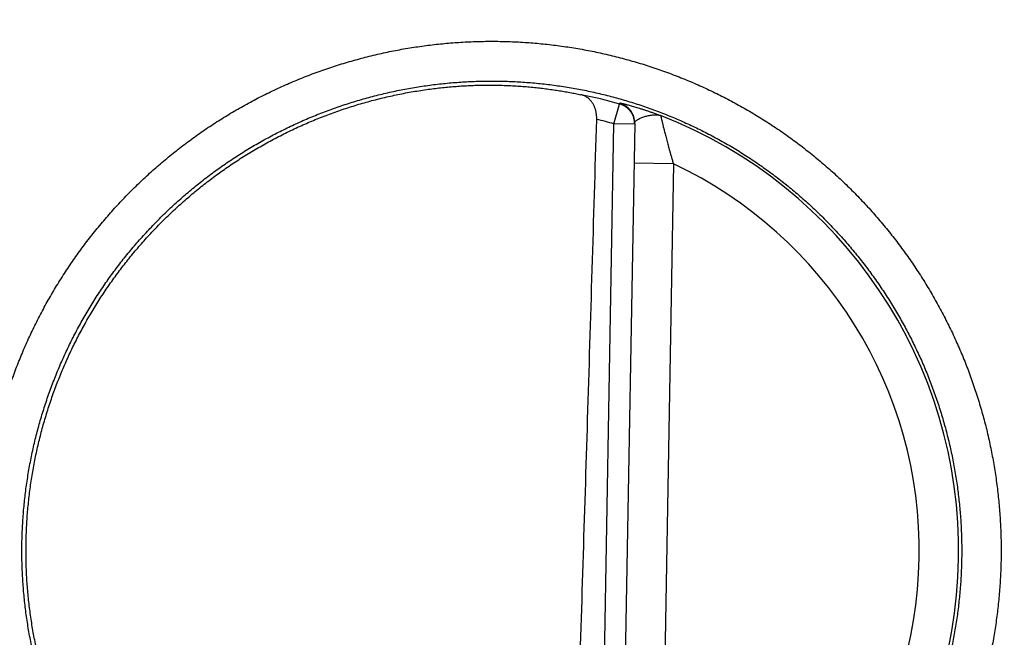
# Model space of a CAD drawing. Header units: inches. Extents: x 0 to 34, y 0 to 22.
# Tile 36 of 105: x 19.311 to 19.685, y 11.196 to 11.431. Entities that reach past the tile are written whole.
import ezdxf

# ---------------------------------------------------------------- set-up
doc = ezdxf.new("R2010")
doc.units = ezdxf.units.IN
doc.header["$LTSCALE"] = 1.87
doc.header["$MEASUREMENT"] = 0
doc.layers.get('0').update_dxf_attribs({"linetype": 'CONTINUOUS'})
doc.layers.add('DIMENSIONS', color=7, linetype='CONTINUOUS')
doc.styles.get("Standard").update_dxf_attribs({"font": 'txt', "width": 0.8})
doc.dimstyles.new('DIMSTYLE_1', dxfattribs={"dimtxt": 0.125, "dimasz": 0.18, "dimexe": 0.18, "dimexo": 0.0625, "dimgap": 0.09, "dimtad": 0, "dimtih": 1, "dimtoh": 1, "dimzin": 4, "dimdsep": 46, "dimtxsty": 'STANDARD', "dimblk": '_FILLED', "dimblk1": '_FILLED', "dimblk2": '_FILLED', "dimcen": 0.09, "dimadec": 0, "dimazin": 0, "dimtp": 0.02, "dimtm": 0.02, "dimtfac": 1, "dimtofl": 0, "dimtmove": 0, "dimatfit": 3, "dimldrblk": '_FILLED', "dimfxl": 1, "dimtolj": 1, "dimtzin": 4, "dimarcsym": 0})

# ---------------------------------------------------------------- blocks, each defined once
blk = doc.blocks.new('_FILLED')
at = {"color": 0, "linetype": 'BYBLOCK'}
blk.add_solid([(0, 0), (-1, 0.1736111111), (-1, -0.1736111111)], dxfattribs=at)
blk = doc.blocks.new('*D7')
at = {"layer": 'DIMENSIONS', "color": 2, "linetype": 'CONTINUOUS'}
for p, q in [((13.293232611, 10.8155710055), (13.293232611, 13.398232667)), ((21.1734842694, 10.1467326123), (21.1734842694, 13.398232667)), ((13.293232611, 13.273232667), (16.5583584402, 13.273232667)), ((21.1734842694, 13.273232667), (17.9083584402, 13.273232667))]:
    blk.add_line(p, q, dxfattribs=at)
at = {"layer": 'DIMENSIONS', "color": 2, "linetype": 'CONTINUOUS', "xscale": 0.18, "yscale": 0.18, "zscale": 0.18, "rotation": 180}
blk.add_blockref('_FILLED', (13.293232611, 13.273232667), dxfattribs=at)
at = {"layer": 'DIMENSIONS', "color": 2, "linetype": 'CONTINUOUS', "xscale": 0.18, "yscale": 0.18, "zscale": 0.18}
blk.add_blockref('_FILLED', (21.1734842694, 13.273232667), dxfattribs=at)
at = {"layer": 'DIMENSIONS', "color": 2, "linetype": 'CONTINUOUS', "width": 0.8}
for s, p in [('[', (17.1458584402, 13.210732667)), (']', (17.7458584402, 13.210732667)), ('7.88', (16.6208584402, 13.210732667)), ('200.2', (17.2458584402, 13.210732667))]:
    blk.add_text(s, height=0.125, dxfattribs=at).set_placement(p)

msp = doc.modelspace()

# ---------------------------------------------------------------- linework, layer by layer
at = {"color": 7, "linetype": 'CONTINUOUS'}
for p, q in [((19.5369475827, 11.3915971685), (19.5391135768, 11.3991661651)), ((19.531252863, 11.0653468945), (19.536947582, 11.3915971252)), ((19.5448203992, 11.391459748), (19.5369475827, 11.3915971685)), ((19.5448266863, 11.3918199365), (19.5391193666, 11.0648478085)), ((19.5595597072, 11.3763938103), (19.5445619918, 11.3766555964)), ((19.5595597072, 11.3763938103), (19.5543817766, 11.0797503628))]:
    msp.add_line(p, q, dxfattribs=at)
for radius, start, end in [(0.1767546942, 74.0305877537, 78.9352188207), (0.1775641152, 289.2015286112, 68.7985072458), (0.1688818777, 74.0306432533, 76.3334358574), (0.1625663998, 293.1447133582, 64.8552866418)]:
    msp.add_arc((19.4904842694, 11.2292326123), radius, start, end, dxfattribs=at)
for points, knots in [([(19.4904842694, 11.0356287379), (19.4883975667, 11.0356287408), (19.4842214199, 11.0356962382), (19.4779611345, 11.0360000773), (19.4717089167, 11.0365067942), (19.4654736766, 11.0372159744), (19.459264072, 11.0381269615), (19.4530878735, 11.0392383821), (19.4469517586, 11.0405489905), (19.440861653, 11.0420576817), (19.4348235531, 11.0437627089), (19.4288438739, 11.0456622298), (19.4229290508, 11.0477544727), (19.4170849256, 11.0500372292), (19.4113170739, 11.0525081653), (19.4056316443, 11.0551648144), (19.4000354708, 11.0580043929), (19.3945348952, 11.0610233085), (19.3891353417, 11.0642183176), (19.383841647, 11.0675866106), (19.3786592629, 11.0711252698), (19.3735940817, 11.0748301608), (19.3686519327, 11.0786966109), (19.3638379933, 11.0827204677), (19.3591568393, 11.0868981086), (19.354613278, 11.09122585), (19.3502119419, 11.0956987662), (19.3459576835, 11.1003116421), (19.341855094, 11.105059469), (19.3379084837, 11.1099375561), (19.3341221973, 11.114941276), (19.3304998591, 11.1200651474), (19.3270451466, 11.1253035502), (19.3237617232, 11.1306508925), (19.3206531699, 11.1361016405), (19.3177231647, 11.1416503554), (19.3149745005, 11.1472911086), (19.3124097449, 11.1530178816), (19.3100315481, 11.1588246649), (19.3078425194, 11.1647054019), (19.3058454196, 11.1706540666), (19.3040422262, 11.1766643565), (19.3024344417, 11.1827298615), (19.3010236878, 11.1888442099), (19.2998115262, 11.1950010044), (19.2987996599, 11.2011938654), (19.29798919, 11.2074162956), (19.2973805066, 11.2136617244), (19.2969741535, 11.2199236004), (19.2967706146, 11.2261953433), (19.2967704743, 11.2324703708), (19.2969739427, 11.2387420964), (19.2973803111, 11.2450039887), (19.2979890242, 11.2512495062), (19.2987994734, 11.2574720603), (19.2998110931, 11.2636650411), (19.3010231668, 11.2698218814), (19.3024339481, 11.2759362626), (19.3040417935, 11.2820018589), (19.3058450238, 11.2880122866), (19.3078419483, 11.2939611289), (19.3100308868, 11.299841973), (19.31240914, 11.3056488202), (19.3149740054, 11.3113757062), (19.3177227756, 11.3170166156), (19.3206527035, 11.3225655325), (19.3237611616, 11.3280164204), (19.3270446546, 11.3333637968), (19.330499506, 11.3386022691), (19.3341220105, 11.343726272), (19.3379083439, 11.3487301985), (19.3418548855, 11.3536084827), (19.3459575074, 11.3583562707), (19.3502117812, 11.36296903), (19.3546131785, 11.3674419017), (19.3591569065, 11.3717698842), (19.3638383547, 11.3759479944), (19.3686526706, 11.3799720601), (19.3735948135, 11.3838383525), (19.3786595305, 11.3875427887), (19.3838412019, 11.3910811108), (19.3891344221, 11.3944492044), (19.394533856, 11.3976441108), (19.4000344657, 11.400663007), (19.4056306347, 11.403502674), (19.4113160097, 11.4061594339), (19.4170838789, 11.4086303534), (19.4229281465, 11.4109131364), (19.4288433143, 11.4130056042), (19.4348235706, 11.4149053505), (19.4408622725, 11.4166104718), (19.4469527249, 11.4181192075), (19.4530888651, 11.4194298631), (19.4592649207, 11.4205411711), (19.4654743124, 11.4214520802), (19.4717093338, 11.422161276), (19.4779613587, 11.4226679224), (19.4842215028, 11.422971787), (19.4883975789, 11.4230392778), (19.4904842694, 11.4230392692)], [0, 0, 0, 0, 0.0102874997, 0.0205869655, 0.0308945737, 0.0412066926, 0.0515196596, 0.0618303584, 0.0721391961, 0.0824477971, 0.0927569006, 0.1030658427, 0.1133740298, 0.1236822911, 0.133992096, 0.1443037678, 0.1546152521, 0.164924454, 0.1752321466, 0.1855409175, 0.1958521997, 0.2061640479, 0.21647404, 0.2267821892, 0.2370905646, 0.2474007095, 0.2577117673, 0.2680223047, 0.2783319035, 0.288641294, 0.298951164, 0.3092614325, 0.3195717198, 0.3298817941, 0.3401916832, 0.3505014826, 0.3608113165, 0.3711212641, 0.3814313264, 0.3917414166, 0.4020514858, 0.4123615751, 0.4226717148, 0.4329818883, 0.4432920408, 0.4536021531, 0.4639122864, 0.4742224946, 0.4845327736, 0.4948430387, 0.5051532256, 0.515463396, 0.5257736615, 0.5360840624, 0.546394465, 0.5567047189, 0.5670148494, 0.5773250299, 0.5876353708, 0.597945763, 0.6082560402, 0.6185661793, 0.628876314, 0.639186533, 0.649496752, 0.6598068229, 0.6701167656, 0.6804268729, 0.6907373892, 0.7010480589, 0.7113583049, 0.7216678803, 0.7319774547, 0.7422877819, 0.7525987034, 0.7629092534, 0.7732187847, 0.7835279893, 0.7938378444, 0.8041482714, 0.81445795, 0.8247659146, 0.835073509, 0.8453828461, 0.8556943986, 0.8660060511, 0.8763157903, 0.8866241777, 0.8969330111, 0.9072431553, 0.9175534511, 0.9278626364, 0.9381714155, 0.9484817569, 0.9587943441, 0.9691061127, 0.9794133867, 0.9897125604, 1, 1, 1, 1]), ([(19.4904842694, 11.4230392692), (19.4925709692, 11.4230392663), (19.4967471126, 11.4229717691), (19.5030073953, 11.4226679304), (19.5092596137, 11.4221612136), (19.5154948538, 11.4214520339), (19.521704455, 11.4205410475), (19.5278806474, 11.4194296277), (19.5340167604, 11.4181190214), (19.540106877, 11.4166103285), (19.5461450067, 11.4149052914), (19.5521247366, 11.4130057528), (19.5580396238, 11.4109134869), (19.5638838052, 11.4086306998), (19.5696516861, 11.40615974), (19.575337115, 11.4035030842), (19.580933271, 11.4006635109), (19.5864338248, 11.3976445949), (19.5918333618, 11.3944495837), (19.5971270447, 11.3910812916), (19.6023094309, 11.3875426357), (19.6073746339, 11.3838377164), (19.6123168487, 11.379971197), (19.6171309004, 11.3759472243), (19.621812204, 11.3717694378), (19.626355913, 11.3674415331), (19.6307573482, 11.3629684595), (19.6350116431, 11.358355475), (19.6391142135, 11.3536075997), (19.6430607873, 11.3487295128), (19.6468470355, 11.3437258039), (19.6504693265, 11.338601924), (19.6539239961, 11.333363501), (19.6572073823, 11.3280161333), (19.6603159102, 11.3225653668), (19.6632459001, 11.3170166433), (19.6659945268, 11.3113758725), (19.6685592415, 11.3056490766), (19.6709374, 11.2998422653), (19.6731263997, 11.2939615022), (19.6751234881, 11.2880128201), (19.6769266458, 11.2820025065), (19.6785343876, 11.2759369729), (19.6799450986, 11.2698225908), (19.6811572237, 11.2636657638), (19.6821690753, 11.2574728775), (19.6829795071, 11.2512504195), (19.6835881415, 11.2450049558), (19.6839944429, 11.2387430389), (19.6841979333, 11.2324712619), (19.6841980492, 11.226196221), (19.6839945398, 11.2199245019), (19.6835881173, 11.2136626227), (19.6829793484, 11.2074171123), (19.6821688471, 11.2011945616), (19.681157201, 11.1950015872), (19.6799450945, 11.1888447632), (19.6785342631, 11.1827304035), (19.6769263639, 11.1766648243), (19.675123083, 11.1706544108), (19.6731261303, 11.1647055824), (19.6709371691, 11.1588247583), (19.6685588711, 11.1530179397), (19.6659939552, 11.1472910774), (19.6632451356, 11.1416501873), (19.6603151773, 11.1361012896), (19.6572067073, 11.1306504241), (19.6539231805, 11.1253030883), (19.6504682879, 11.1200646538), (19.6468457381, 11.1149406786), (19.643059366, 11.109936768), (19.6391128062, 11.1050584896), (19.635010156, 11.1003107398), (19.6307558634, 11.0956980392), (19.6263544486, 11.091225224), (19.6218106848, 11.0868972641), (19.6171291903, 11.0827191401), (19.6123148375, 11.0786951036), (19.6073727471, 11.0748289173), (19.6023081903, 11.0711246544), (19.5971267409, 11.067586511), (19.5918337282, 11.0642185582), (19.5864344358, 11.0610237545), (19.5809339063, 11.0580049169), (19.5753377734, 11.0551652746), (19.5696524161, 11.0525085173), (19.5638845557, 11.0500376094), (19.558040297, 11.0477548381), (19.5521251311, 11.0456623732), (19.5461448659, 11.0437626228), (19.5401061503, 11.0420575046), (19.5340156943, 11.0405487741), (19.5278795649, 11.039238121), (19.5217035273, 11.038126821), (19.5154941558, 11.0372159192), (19.5092591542, 11.0365067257), (19.5030071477, 11.036000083), (19.4967470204, 11.0356962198), (19.492570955, 11.0356287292), (19.4904842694, 11.0356287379)], [0, 0, 0, 0, 0.0102874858, 0.020586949, 0.0308945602, 0.0412066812, 0.0515196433, 0.0618303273, 0.0721391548, 0.0824477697, 0.0927569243, 0.1030659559, 0.113374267, 0.12368265, 0.1339925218, 0.1443041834, 0.1546156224, 0.1649247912, 0.1752324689, 0.1855412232, 0.1958524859, 0.2061643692, 0.2164745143, 0.2267829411, 0.237091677, 0.2474022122, 0.2577136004, 0.2680243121, 0.2783339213, 0.288643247, 0.2989530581, 0.3092632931, 0.3195735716, 0.3298836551, 0.3401935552, 0.3505033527, 0.3608131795, 0.3711231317, 0.3814332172, 0.3917433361, 0.402053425, 0.4123635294, 0.4226736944, 0.4329839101, 0.4432941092, 0.4536042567, 0.4639144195, 0.4742246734, 0.4845350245, 0.4948453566, 0.5051555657, 0.5154657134, 0.5257759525, 0.5360863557, 0.5463967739, 0.5567070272, 0.5670171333, 0.5773272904, 0.5876376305, 0.5979480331, 0.6082583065, 0.6185684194, 0.62887853, 0.6391887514, 0.6494989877, 0.6598090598, 0.6701189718, 0.6804290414, 0.6907395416, 0.7010502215, 0.7113604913, 0.7216700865, 0.7319796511, 0.7422899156, 0.7526007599, 0.7629113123, 0.7732209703, 0.7835302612, 0.7938399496, 0.8041499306, 0.8144590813, 0.8247666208, 0.8350739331, 0.8453831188, 0.8556946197, 0.8660062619, 0.8763159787, 0.8866243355, 0.8969331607, 0.9072433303, 0.9175536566, 0.9278628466, 0.9381716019, 0.9484819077, 0.9587944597, 0.9691061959, 0.9794134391, 0.9897125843, 1, 1, 1, 1]), ([(19.4904842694, 11.0504955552), (19.4885135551, 11.0504955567), (19.484571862, 11.0505607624), (19.4786660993, 11.0508540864), (19.4727732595, 11.0513425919), (19.4668997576, 11.0520257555), (19.4610519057, 11.052902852), (19.4552362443, 11.0539729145), (19.449459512, 11.0552346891), (19.4437284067, 11.0566866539), (19.4380492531, 11.0583271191), (19.4324279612, 11.0601543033), (19.4268701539, 11.0621663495), (19.4213813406, 11.064361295), (19.4159672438, 11.0667369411), (19.4106341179, 11.0692906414), (19.4053885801, 11.0720192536), (19.400236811, 11.0749194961), (19.3951842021, 11.0779882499), (19.3902358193, 11.0812224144), (19.3853971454, 11.0846184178), (19.3806740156, 11.0881721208), (19.3760718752, 11.0918792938), (19.371595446, 11.0957359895), (19.3672490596, 11.0997384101), (19.3630372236, 11.1038824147), (19.3589646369, 11.1081633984), (19.3550358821, 11.1125765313), (19.3512552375, 11.1171169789), (19.3476267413, 11.1217798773), (19.3441543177, 11.1265601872), (19.3408417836, 11.1314526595), (19.3376927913, 11.1364518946), (19.3347107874, 11.1415524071), (19.3318990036, 11.1467486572), (19.3292604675, 11.1520350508), (19.3267980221, 11.1574059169), (19.3245143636, 11.1628554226), (19.3224120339, 11.1683775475), (19.3204933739, 11.1739661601), (19.3187604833, 11.179615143), (19.3172152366, 11.1853183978), (19.3158593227, 11.1910697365), (19.3146942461, 11.1968628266), (19.3137212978, 11.2026912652), (19.312941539, 11.208548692), (19.3123558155, 11.2144287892), (19.3119647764, 11.2203251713), (19.3117688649, 11.2262313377), (19.3117683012, 11.2321407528), (19.3119630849, 11.2380469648), (19.3123530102, 11.2439436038), (19.3129376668, 11.2498242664), (19.313716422, 11.2556824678), (19.3146884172, 11.2615117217), (19.3158525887, 11.2673056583), (19.3172076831, 11.273058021), (19.3187522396, 11.2787625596), (19.3204845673, 11.2844129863), (19.3224027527, 11.2900030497), (19.324504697, 11.2955266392), (19.3267881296, 11.3009777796), (19.3292505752, 11.306350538), (19.3318893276, 11.3116389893), (19.3347014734, 11.3168372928), (19.3376839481, 11.3219397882), (19.3408335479, 11.3269409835), (19.3441468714, 11.331835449), (19.347620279, 11.3366177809), (19.3512499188, 11.3412826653), (19.3550317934, 11.3458249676), (19.3589617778, 11.3502397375), (19.3630356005, 11.3545221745), (19.3672488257, 11.3586676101), (19.3715968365, 11.3626714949), (19.3760748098, 11.3665293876), (19.3806777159, 11.3702369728), (19.3854003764, 11.3737901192), (19.3902375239, 11.377184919), (19.3951839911, 11.3804177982), (19.4002348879, 11.3834855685), (19.4053854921, 11.3863852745), (19.4106305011, 11.389113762), (19.4159636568, 11.3916676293), (19.4213781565, 11.394043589), (19.4268675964, 11.3962388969), (19.4324261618, 11.3982513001), (19.4380482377, 11.4000787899), (19.443728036, 11.4017194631), (19.4494595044, 11.4031715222), (19.4552363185, 11.4044333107), (19.4610519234, 11.405503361), (19.4668997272, 11.4063804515), (19.472773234, 11.4070636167), (19.4786660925, 11.4075521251), (19.4845718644, 11.4078454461), (19.4885135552, 11.4079106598), (19.4904842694, 11.4079106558)], [0, 0, 0, 0, 0.0105310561, 0.0210618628, 0.031592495, 0.0421232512, 0.0526543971, 0.0631858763, 0.0737167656, 0.0842459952, 0.0947734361, 0.1052998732, 0.1158262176, 0.1263536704, 0.1368834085, 0.1474148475, 0.1579456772, 0.1684742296, 0.1790016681, 0.189529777, 0.2000584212, 0.2105855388, 0.2211096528, 0.2316320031, 0.2421544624, 0.2526776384, 0.2632008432, 0.2737235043, 0.2842458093, 0.2947681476, 0.3052906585, 0.3158131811, 0.3263355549, 0.3368577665, 0.3473798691, 0.357902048, 0.3684245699, 0.3789475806, 0.38947083, 0.399994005, 0.4105171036, 0.4210403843, 0.4315640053, 0.4420877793, 0.452611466, 0.4631350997, 0.4736589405, 0.4841831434, 0.4947075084, 0.5052317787, 0.5157559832, 0.5262803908, 0.5368051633, 0.5473301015, 0.5578549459, 0.568379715, 0.5789046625, 0.5894299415, 0.5999553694, 0.6104807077, 0.6210059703, 0.631531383, 0.6420570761, 0.6525828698, 0.6631085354, 0.6736341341, 0.6841599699, 0.6946862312, 0.7052127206, 0.7157391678, 0.7262655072, 0.7367918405, 0.7473182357, 0.7578447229, 0.7683713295, 0.7788979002, 0.7894240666, 0.7999494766, 0.8104739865, 0.8209975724, 0.831521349, 0.842047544, 0.852577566, 0.8631093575, 0.8736400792, 0.8841688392, 0.8946967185, 0.9052247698, 0.9157535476, 0.9262834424, 0.9368143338, 0.9473455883, 0.9578766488, 0.9684074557, 0.9789381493, 0.9894689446, 1, 1, 1, 1]), ([(19.4670664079, 11.4048729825), (19.4679467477, 11.4049903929), (19.4697055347, 11.4052109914), (19.4723420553, 11.4054999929), (19.4749698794, 11.4057468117), (19.477587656, 11.405951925), (19.4801940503, 11.4061158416), (19.4827876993, 11.4062391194), (19.4853672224, 11.4063223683), (19.4879312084, 11.4063662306), (19.4896353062, 11.4063696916), (19.4904842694, 11.4063650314)], [0, 0, 0, 0, 0.1134573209, 0.2264307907, 0.3388142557, 0.450620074, 0.5618578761, 0.672420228, 0.7823143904, 0.8915451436, 1, 1, 1, 1]), ([(19.4904842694, 11.4079106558), (19.4924549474, 11.4079106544), (19.4963965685, 11.407845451), (19.5023022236, 11.4075521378), (19.5081949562, 11.4070636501), (19.51406835, 11.4063805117), (19.519916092, 11.405503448), (19.5257316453, 11.4044334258), (19.531508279, 11.4031716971), (19.5372393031, 11.4017197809), (19.5429183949, 11.4000793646), (19.5485396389, 11.3982522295), (19.5540974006, 11.3962402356), (19.5595861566, 11.3940453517), (19.5650001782, 11.3916697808), (19.570333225, 11.3891161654), (19.5755787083, 11.3863876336), (19.5807304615, 11.3834874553), (19.5857830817, 11.3804187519), (19.5907314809, 11.3771846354), (19.5955701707, 11.3737886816), (19.6002933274, 11.3702350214), (19.6048955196, 11.366527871), (19.6093720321, 11.3626711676), (19.6137185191, 11.3586687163), (19.6179304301, 11.3545246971), (19.6220030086, 11.3502437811), (19.62593165, 11.3458308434), (19.6297121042, 11.3412907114), (19.6333403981, 11.3366281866), (19.6368126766, 11.3318482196), (19.6401251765, 11.3269559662), (19.6432742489, 11.3219567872), (19.6462564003, 11.3168562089), (19.6490683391, 11.3116598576), (19.6517070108, 11.3063733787), (19.6541695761, 11.3010024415), (19.6564533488, 11.2955528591), (19.6585557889, 11.2900306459), (19.6604745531, 11.2844419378), (19.6622075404, 11.2787928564), (19.6637528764, 11.2730894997), (19.6651088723, 11.2673380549), (19.6662740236, 11.2615448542), (19.6672470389, 11.2557163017), (19.6680268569, 11.2498587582), (19.6686126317, 11.2439785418), (19.6690037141, 11.238082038), (19.6691996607, 11.2321757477), (19.6692002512, 11.2262662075), (19.6690054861, 11.2203598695), (19.668615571, 11.2144631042), (19.6680309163, 11.2085823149), (19.6672521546, 11.2027239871), (19.6662801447, 11.1968946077), (19.6651159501, 11.1911005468), (19.6637608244, 11.1853480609), (19.6622162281, 11.1796434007), (19.6604838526, 11.1739928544), (19.6585656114, 11.1684026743), (19.6564636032, 11.1628789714), (19.654180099, 11.1574277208), (19.6517175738, 11.1520548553), (19.6490787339, 11.1467663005), (19.646266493, 11.1415678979), (19.6432839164, 11.1364653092), (19.6401342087, 11.1314640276), (19.6368207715, 11.1265694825), (19.6333472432, 11.1217870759), (19.6297174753, 11.1171221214), (19.6259354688, 11.1125797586), (19.6220053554, 11.1081649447), (19.6179314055, 11.1038824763), (19.6137180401, 11.0997370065), (19.6093698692, 11.095733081), (19.6048917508, 11.0918751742), (19.6002887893, 11.0881676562), (19.5955662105, 11.084614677), (19.5907292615, 11.0812201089), (19.5857830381, 11.0779874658), (19.5807323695, 11.0749198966), (19.5755819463, 11.0720203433), (19.5703370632, 11.069291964), (19.5650039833, 11.0667381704), (19.5595895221, 11.064362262), (19.554100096, 11.062166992), (19.5485415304, 11.0601546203), (19.5429194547, 11.0583271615), (19.5372396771, 11.0566865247), (19.5315082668, 11.0552345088), (19.5257315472, 11.0539727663), (19.5199160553, 11.0529027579), (19.5140683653, 11.0520257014), (19.5081949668, 11.0513425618), (19.5023022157, 11.0508540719), (19.4963965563, 11.0505607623), (19.492454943, 11.0504955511), (19.4904842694, 11.0504955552)], [0, 0, 0, 0, 0.0105308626, 0.0210614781, 0.0315919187, 0.0421224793, 0.0526534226, 0.0631846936, 0.073715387, 0.0842444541, 0.0947717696, 0.1052981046, 0.1158243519, 0.1263516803, 0.1368812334, 0.1474124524, 0.1579431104, 0.1684715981, 0.178999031, 0.1895271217, 0.200055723, 0.2105828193, 0.2211069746, 0.2316294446, 0.242152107, 0.2526754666, 0.2631986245, 0.2737208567, 0.2842424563, 0.2947639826, 0.3052857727, 0.3158078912, 0.32633032, 0.3368528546, 0.3473752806, 0.3578976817, 0.3684203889, 0.3789436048, 0.3894670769, 0.399990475, 0.4105137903, 0.4210372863, 0.4315611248, 0.4420851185, 0.4526090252, 0.4631328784, 0.4736569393, 0.4841813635, 0.494705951, 0.5052304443, 0.5157548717, 0.5262795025, 0.5368044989, 0.5473296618, 0.5578547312, 0.5683797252, 0.5789048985, 0.5894304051, 0.5999560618, 0.6104816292, 0.6210071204, 0.6315327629, 0.6420586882, 0.6525847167, 0.6631106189, 0.6736364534, 0.6841625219, 0.6946890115, 0.7052157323, 0.7157424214, 0.726269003, 0.7367955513, 0.7473221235, 0.7578488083, 0.7683757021, 0.7789025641, 0.7894287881, 0.7999538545, 0.8104777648, 0.8210007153, 0.8315239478, 0.842049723, 0.8525794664, 0.8631110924, 0.8736417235, 0.8841704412, 0.8946983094, 0.905226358, 0.9157550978, 0.9262848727, 0.9368155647, 0.947346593, 0.9578774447, 0.9684080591, 0.9789385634, 0.9894691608, 1, 1, 1, 1]), ([(19.4904842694, 11.4063650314), (19.4913739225, 11.4063601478), (19.493145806, 11.4063364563), (19.4957904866, 11.4062594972), (19.4984088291, 11.4061423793), (19.5009973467, 11.4059863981), (19.5035532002, 11.4057929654), (19.5060724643, 11.4055637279), (19.5085514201, 11.4053004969), (19.5109856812, 11.4050053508), (19.5133706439, 11.4046806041), (19.5157017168, 11.4043287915), (19.5179735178, 11.4039527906), (19.5201811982, 11.403555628), (19.5223193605, 11.403140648), (19.5237192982, 11.4028494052), (19.5244068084, 11.4027015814)], [0, 0, 0, 0, 0.0780871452, 0.1555266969, 0.2322161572, 0.3081227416, 0.3831272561, 0.4571793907, 0.5301467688, 0.6019233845, 0.6723944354, 0.7414021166, 0.8088345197, 0.8744991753, 0.9382772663, 1, 1, 1, 1]), ([(19.4609527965, 11.0546244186), (19.4590294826, 11.0549496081), (19.4551930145, 11.0556636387), (19.4494774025, 11.0569240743), (19.4438062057, 11.0583726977), (19.4381861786, 11.0600077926), (19.4326230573, 11.0618276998), (19.4271230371, 11.0638303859), (19.4216923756, 11.0660135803), (19.416336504, 11.0683750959), (19.4110617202, 11.0709121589), (19.4058734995, 11.0736221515), (19.4007775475, 11.0765020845), (19.3957797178, 11.0795486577), (19.3908849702, 11.0827588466), (19.3860990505, 11.0861288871), (19.3814269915, 11.0896552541), (19.376873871, 11.0933341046), (19.3724449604, 11.0971611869), (19.3681446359, 11.1011327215), (19.3639779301, 11.1052440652), (19.3599492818, 11.1094908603), (19.3560630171, 11.113868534), (19.3523236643, 11.1183719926), (19.3487349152, 11.1229967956), (19.3453009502, 11.1277375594), (19.3420254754, 11.1325891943), (19.338911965, 11.1375465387), (19.3359640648, 11.142603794), (19.3331846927, 11.1477559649), (19.3305770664, 11.1529970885), (19.3281440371, 11.1583214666), (19.3258881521, 11.1637235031), (19.3238120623, 11.1691968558), (19.3219178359, 11.1747360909), (19.3202076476, 11.1803348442), (19.3186833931, 11.1859869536), (19.3173466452, 11.191686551), (19.3161989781, 11.1974269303), (19.3152415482, 11.2032023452), (19.3144754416, 11.2090062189), (19.3139015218, 11.214832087), (19.3135203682, 11.2206739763), (19.31333243, 11.2265250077), (19.3133379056, 11.2323792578), (19.3135367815, 11.2382301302), (19.3139288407, 11.2440710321), (19.3145136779, 11.2498960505), (19.3152906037, 11.2556983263), (19.3162588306, 11.2614719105), (19.3174172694, 11.2672103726), (19.3187646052, 11.272907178), (19.3202994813, 11.2785566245), (19.3220200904, 11.2841520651), (19.3239246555, 11.2896876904), (19.3260110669, 11.2951574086), (19.3282769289, 11.3005549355), (19.3307199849, 11.3058749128), (19.3333373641, 11.3111110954), (19.3361263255, 11.3162579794), (19.3390838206, 11.3213099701), (19.3422064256, 11.3262612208), (19.3454910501, 11.3311068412), (19.3489338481, 11.3358411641), (19.3525311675, 11.3404591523), (19.356279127, 11.3449558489), (19.3601733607, 11.3493260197), (19.3642100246, 11.3535653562), (19.3683844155, 11.357668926), (19.3726920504, 11.36163231), (19.3771283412, 11.3654513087), (19.3816880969, 11.3691214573), (19.3863668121, 11.3726391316), (19.3911590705, 11.3760002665), (19.3960596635, 11.3792011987), (19.4010634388, 11.382238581), (19.4061645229, 11.3851088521), (19.4113578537, 11.3878091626), (19.4166374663, 11.3903364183), (19.4219975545, 11.3926878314), (19.4274325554, 11.3948609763), (19.4329360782, 11.3968533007), (19.4385026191, 11.3986628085), (19.4441258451, 11.4002874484), (19.449799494, 11.4017254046), (19.4555177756, 11.4029752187), (19.4612738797, 11.404035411), (19.4651329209, 11.4046151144), (19.4670664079, 11.4048729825)], [0, 0, 0, 0, 0.0116263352, 0.0232543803, 0.0348795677, 0.0465075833, 0.0581343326, 0.0697605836, 0.0813889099, 0.0930143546, 0.1046424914, 0.1162697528, 0.1278960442, 0.1395247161, 0.1511505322, 0.1627788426, 0.1744066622, 0.1860330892, 0.1976621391, 0.2092884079, 0.2209169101, 0.2325452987, 0.2441719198, 0.2558013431, 0.2674281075, 0.2790567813, 0.2906857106, 0.3023125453, 0.3139422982, 0.3255695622, 0.3371983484, 0.3488277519, 0.3604547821, 0.3720847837, 0.3837125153, 0.3953413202, 0.4069710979, 0.4185982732, 0.4302284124, 0.441856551, 0.4534852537, 0.4651152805, 0.4767425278, 0.4883726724, 0.5000011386, 0.5116296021, 0.5232597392, 0.5348869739, 0.546516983, 0.5581456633, 0.5697737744, 0.5814038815, 0.5930310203, 0.6046607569, 0.6162895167, 0.6279171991, 0.6395471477, 0.6511741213, 0.6628034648, 0.6744321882, 0.6860593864, 0.6976890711, 0.7093158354, 0.7209446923, 0.7325732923, 0.7441999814, 0.7558293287, 0.7674558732, 0.7790841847, 0.7907126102, 0.8023388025, 0.8139677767, 0.8255941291, 0.8372218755, 0.8488501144, 0.8604758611, 0.8721044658, 0.8837306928, 0.8953578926, 0.906985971, 0.9186113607, 0.9302396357, 0.9418658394, 0.9534925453, 0.9651205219, 0.9767456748, 0.98837369, 1, 1, 1, 1]), ([(19.5303861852, 11.3933329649), (19.5303911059, 11.3934976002), (19.5303939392, 11.3938303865), (19.5303769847, 11.3943337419), (19.5303380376, 11.3948449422), (19.5302762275, 11.395362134), (19.530190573, 11.3958838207), (19.5300801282, 11.3964077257), (19.5299438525, 11.3969317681), (19.529780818, 11.3974532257), (19.5295900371, 11.3979694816), (19.529370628, 11.3984775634), (19.5291217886, 11.3989743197), (19.5288427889, 11.3994565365), (19.5285331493, 11.3999206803), (19.5281924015, 11.4003633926), (19.5278205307, 11.4007809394), (19.5274175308, 11.4011698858), (19.5269840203, 11.4015265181), (19.526520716, 11.4018474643), (19.5260291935, 11.4021292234), (19.5255112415, 11.4023687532), (19.5249693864, 11.4025632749), (19.5245961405, 11.4026608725), (19.5244068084, 11.4027015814)], [0, 0, 0, 0, 0.0410139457, 0.0828405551, 0.125375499, 0.1686371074, 0.2125018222, 0.2569761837, 0.3019146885, 0.3472821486, 0.3929659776, 0.4389016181, 0.4850217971, 0.5312358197, 0.577538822, 0.6238557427, 0.6702352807, 0.7166428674, 0.7631810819, 0.8098644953, 0.8568217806, 0.9040826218, 0.951777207, 1, 1, 1, 1]), ([(19.5448184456, 11.3918198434), (19.5448167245, 11.391880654), (19.5448070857, 11.3921222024), (19.5447707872, 11.392543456), (19.5446870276, 11.3930799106), (19.5445665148, 11.3936093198), (19.5444098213, 11.3941291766), (19.5442176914, 11.3946370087), (19.5439910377, 11.3951304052), (19.5437309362, 11.3956070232), (19.5434386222, 11.3960645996), (19.5431154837, 11.3965009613), (19.5427630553, 11.3969140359), (19.5423830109, 11.3973018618), (19.541977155, 11.3976625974), (19.5415474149, 11.3979945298), (19.5410958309, 11.3982960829), (19.5406245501, 11.3985658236), (19.5401358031, 11.3988024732), (19.53963194, 11.3990049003), (19.5392874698, 11.399116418), (19.5391135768, 11.3991661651)], [0, 0, 0, 0, 0.0183401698, 0.072872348, 0.1274052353, 0.1819386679, 0.2364724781, 0.2910065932, 0.3455411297, 0.4000762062, 0.4546118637, 0.5091481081, 0.5636849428, 0.6182223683, 0.6727603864, 0.7272990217, 0.7818382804, 0.8363780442, 0.890918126, 0.9454583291, 1, 1, 1, 1]), ([(19.5391137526, 11.3991661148), (19.5391139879, 11.3992062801), (19.5391142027, 11.3992865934), (19.539115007, 11.3994070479), (19.5391154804, 11.3994873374), (19.5391157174, 11.3995274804)], [0, 0, 0, 0, 0.333447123, 0.6667389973, 1, 1, 1, 1]), ([(19.5448267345, 11.3918199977), (19.5448298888, 11.3920008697), (19.5448237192, 11.392362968), (19.5447770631, 11.3929040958), (19.5446932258, 11.3934407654), (19.5445726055, 11.3939703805), (19.5444157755, 11.3944904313), (19.5442234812, 11.3949984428), (19.5439966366, 11.3954920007), (19.54373632, 11.395968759), (19.5434437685, 11.3964264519), (19.5431203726, 11.3968629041), (19.5427676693, 11.3972760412), (19.542387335, 11.3976638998), (19.5419811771, 11.3980246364), (19.5415511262, 11.3983565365), (19.5410992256, 11.398658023), (19.5406276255, 11.3989276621), (19.5401385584, 11.3991641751), (19.5396343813, 11.3993664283), (19.5392897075, 11.399477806), (19.5391157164, 11.3995274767)], [0, 0, 0, 0, 0.0526238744, 0.1052514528, 0.1578796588, 0.210508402, 0.2631375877, 0.3157671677, 0.3683971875, 0.4210276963, 0.4736587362, 0.52629034, 0.5789225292, 0.6315553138, 0.6841886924, 0.7368226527, 0.7894571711, 0.8420922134, 0.8947277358, 0.947363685, 1, 1, 1, 1]), ([(19.5391157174, 11.3995274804), (19.5391157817, 11.3995402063), (19.5391858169, 11.3995463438), (19.5392731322, 11.3995363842), (19.539462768, 11.3995098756), (19.5397079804, 11.3994621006), (19.5400335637, 11.3993934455), (19.5404295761, 11.3993026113), (19.5409000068, 11.3991890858), (19.541443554, 11.3990520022), (19.5420604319, 11.3988906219), (19.542749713, 11.3987042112), (19.5435102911, 11.3984920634), (19.5443408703, 11.3982534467), (19.5452400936, 11.3979875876), (19.5462062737, 11.3976937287), (19.5472370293, 11.3973712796), (19.5483298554, 11.3970197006), (19.5494834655, 11.3966380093), (19.5506980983, 11.3962246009), (19.5519752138, 11.3957773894), (19.5533170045, 11.3952937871), (19.5542316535, 11.3949546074), (19.5547001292, 11.3947781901)], [0, 0, 0, 0, 0.0023393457, 0.0088247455, 0.019820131, 0.035420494, 0.0556806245, 0.0806135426, 0.1102392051, 0.1445908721, 0.1836726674, 0.2274453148, 0.2758486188, 0.328819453, 0.3862993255, 0.4482179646, 0.5144567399, 0.5848287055, 0.6592423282, 0.7378202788, 0.8206815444, 0.9079796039, 1, 1, 1, 1]), ([(19.5448267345, 11.3918199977), (19.5448282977, 11.3919099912), (19.5448570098, 11.3920966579), (19.5449782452, 11.3923699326), (19.5451802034, 11.3926420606), (19.5454699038, 11.392917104), (19.545855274, 11.3931979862), (19.5463405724, 11.3934811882), (19.546917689, 11.3937630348), (19.5475686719, 11.3940320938), (19.5482647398, 11.3942842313), (19.5489838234, 11.3945095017), (19.5497107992, 11.3947029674), (19.550439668, 11.3948702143), (19.5511745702, 11.3950018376), (19.5519166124, 11.395082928), (19.5526553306, 11.3951158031), (19.5533743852, 11.3950842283), (19.5540584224, 11.3949763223), (19.5544922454, 11.3948507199), (19.5547008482, 11.3947779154)], [0, 0, 0, 0, 0.0245593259, 0.0508106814, 0.080806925, 0.1164348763, 0.1594154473, 0.2106461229, 0.2695599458, 0.3345335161, 0.4027551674, 0.471508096, 0.540074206, 0.6079721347, 0.6755111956, 0.7436628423, 0.8115026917, 0.8771006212, 0.9397135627, 1, 1, 1, 1]), ([(19.5546877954, 11.3947829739), (19.5546920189, 11.3947654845), (19.5547231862, 11.3947231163), (19.5547318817, 11.3946201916), (19.5547725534, 11.3944762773), (19.5548152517, 11.3942780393), (19.5548739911, 11.3940305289), (19.5549432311, 11.393731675), (19.555025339, 11.3933815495), (19.5551203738, 11.3929788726), (19.5552283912, 11.3925224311), (19.5553504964, 11.3920116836), (19.5554868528, 11.3914462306), (19.5556372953, 11.3908254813), (19.5558034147, 11.3901490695), (19.5559852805, 11.3894162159), (19.5561828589, 11.3886262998), (19.5563979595, 11.3877794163), (19.5566305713, 11.3868755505), (19.5568804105, 11.385915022), (19.557149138, 11.3848989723), (19.5574368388, 11.3838283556), (19.5577429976, 11.3827043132), (19.558068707, 11.3815291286), (19.5584142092, 11.3803057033), (19.5587786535, 11.3790374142), (19.5591612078, 11.3777280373), (19.5594248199, 11.3768426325), (19.5595597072, 11.3763938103)], [0, 0, 0, 0, 0.0028367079, 0.0079714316, 0.0158697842, 0.0265108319, 0.0398880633, 0.0559956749, 0.0748704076, 0.0965898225, 0.1212264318, 0.1488223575, 0.179385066, 0.2129330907, 0.2495248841, 0.2891992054, 0.3319818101, 0.3779021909, 0.4269608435, 0.4791315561, 0.5343809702, 0.5926622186, 0.6539165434, 0.718056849, 0.7849295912, 0.8543492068, 0.9261105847, 1, 1, 1, 1]), ([(19.5200886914, 11.0629677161), (19.5212404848, 11.09835294), (19.5235521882, 11.1704328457), (19.526984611, 11.280554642), (19.529249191, 11.3552916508), (19.5303861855, 11.3933329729)], [0, 0, 0, 0, 0.3213422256, 0.6545657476, 1, 1, 1, 1])]:
    msp.add_open_spline(points, degree=3, knots=knots, dxfattribs=at)
msp.add_open_spline([(19.5448203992, 11.391459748), (19.5448224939, 11.3915797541), (19.5448218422, 11.3916998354), (19.5448184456, 11.3918198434)], degree=3, dxfattribs=at)

# ---------------------------------------------------------------- dimensions: what is measured, and where the dimension line sits
at = {"layer": 'DIMENSIONS', "color": 2, "linetype": 'CONTINUOUS'}
dim = msp.add_linear_dim(base=(13.293232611, 13.273232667), p1=(21.1734842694, 10.1467326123), p2=(13.293232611, 10.8155710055), angle=180, dimstyle='DIMSTYLE_1', dxfattribs=at)
dim.commit()
dim.dimension.update_dxf_attribs({"geometry": '*D7', "text_midpoint": (17.2333584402, 13.273232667), "dimtype": 160})

doc.saveas('drawing.dxf')
